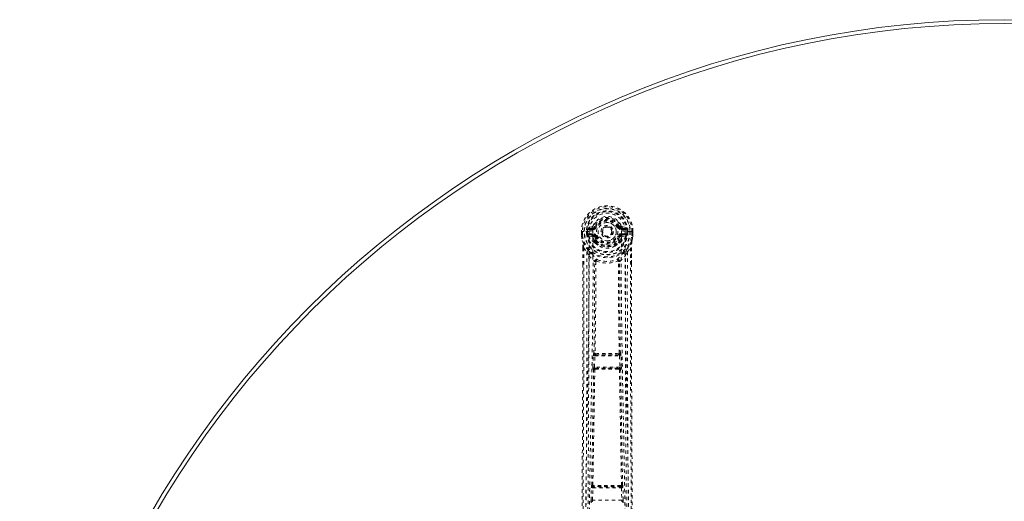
# Model space of a CAD drawing. Header units: inches. Extents: x -63 to 74, y -90 to 54.
# Tile 5 of 10: x 14 to 44, y 39 to 54. Entities that reach past the tile are written whole.
import ezdxf

# ---------------------------------------------------------------- set-up
doc = ezdxf.new("R2010")
doc.units = ezdxf.units.IN
doc.header["$MEASUREMENT"] = 0
doc.linetypes.add('SLD-Dashed', pattern=[0.075, 0.05, -0.025])
doc.linetypes.add('SLD-Solid', pattern=[0])

msp = doc.modelspace()

# ---------------------------------------------------------------- linework, layer by layer
at = {"color": 7, "linetype": 'SLD-Dashed', "lineweight": 0}
for p, q in [((31.874, 47.28), (31.819, 47.303)), ((31.463, 47.131), (31.464, 47.014)), ((31.467, 47.131), (31.463, 47.131)), ((31.463, 47.131), (31.464, 47.014)), ((31.464, 47.014), (31.464, 47.009)), ((31.52, 47.131), (31.467, 47.131)), ((31.493, 47.13), (31.493, 47.014)), ((31.543, 47.131), (31.52, 47.131)), ((31.546, 47.131), (31.543, 47.131)), ((31.694, 47.131), (31.546, 47.131)), ((31.615, 47.058), (31.614, 47.13)), ((31.644, 47.059), (31.615, 47.057)), ((31.615, 47.057), (31.615, 47.058)), ((31.649, 47.13), (31.644, 47.13)), ((31.644, 47.13), (31.644, 47.059)), ((31.645, 47.058), (31.65, 47.039)), ((31.65, 47.054), (31.649, 47.13)), ((31.65, 47.039), (31.65, 47.054)), ((31.656, 47.016), (31.659, 47.012)), ((31.669, 47.002), (31.659, 47.012)), ((31.786, 47.276), (31.667, 47.253)), ((31.685, 47.065), (31.685, 47.035)), ((31.685, 47.065), (31.814, 47.065)), ((31.814, 47.01), (31.685, 47.035)), ((31.685, 47.035), (31.814, 47.035)), ((31.697, 47.217), (31.814, 47.237)), ((31.697, 47.217), (31.697, 47.187)), ((31.814, 47.217), (31.697, 47.217)), ((31.814, 47.187), (31.697, 47.187)), ((31.814, 47.237), (31.814, 47.217)), ((31.814, 47.187), (31.814, 47.217)), ((31.814, 47.065), (31.814, 47.035)), ((31.814, 47.01), (31.814, 47.035)), ((31.874, 47.28), (31.896, 47.271)), ((32.399, 47.126), (32.398, 47.111)), ((32.399, 47.135), (32.399, 47.126)), ((32.589, 47.271), (32.612, 47.28)), ((32.671, 47.237), (32.788, 47.217)), ((32.671, 47.237), (32.671, 47.217)), ((32.788, 47.217), (32.671, 47.217)), ((32.671, 47.187), (32.671, 47.217)), ((32.788, 47.187), (32.671, 47.187)), ((32.671, 47.065), (32.671, 47.035)), ((32.671, 47.065), (32.801, 47.065)), ((32.801, 47.035), (32.671, 47.01)), ((32.671, 47.01), (32.671, 47.035)), ((32.671, 47.035), (32.801, 47.035)), ((32.818, 47.253), (32.699, 47.276)), ((32.788, 47.187), (32.788, 47.217)), ((32.939, 47.131), (32.791, 47.131)), ((32.801, 47.035), (32.801, 47.065)), ((32.827, 47.012), (32.817, 47.002)), ((32.827, 47.012), (32.829, 47.016)), ((32.841, 47.058), (32.835, 47.039)), ((32.835, 47.039), (32.836, 47.054)), ((32.836, 47.13), (32.842, 47.13)), ((32.836, 47.054), (32.836, 47.13)), ((32.841, 47.058), (32.837, 47.033)), ((32.841, 47.059), (32.842, 47.13)), ((32.871, 47.057), (32.841, 47.059)), ((32.871, 47.13), (32.871, 47.058)), ((32.871, 47.058), (32.871, 47.057)), ((32.942, 47.131), (32.939, 47.131)), ((32.965, 47.131), (32.942, 47.131)), ((33.018, 47.131), (32.965, 47.131)), ((32.992, 47.014), (32.993, 47.13)), ((33.022, 47.131), (33.018, 47.131)), ((33.021, 47.009), (33.022, 47.014)), ((33.022, 47.131), (33.022, 47.014)), ((33.022, 47.014), (33.022, 47.131)), ((31.669, 47.002), (31.785, 46.98)), ((31.865, 46.823), (31.865, 46.852)), ((31.896, 46.98), (31.869, 46.969)), ((31.882, 46.778), (31.871, 46.796)), ((31.888, 46.856), (31.888, 46.827)), ((32.616, 46.969), (32.589, 46.98)), ((32.597, 46.827), (32.597, 46.856)), ((32.615, 46.796), (32.603, 46.778)), ((32.621, 46.823), (32.621, 46.852)), ((32.701, 46.98), (32.817, 47.002)), ((32.817, 47.002), (32.817, 47.002)), ((32.817, 47.002), (32.817, 47.001)), ((31.506, 46.633), (31.506, 46.141)), ((31.536, 46.632), (31.632, 46.517)), ((31.632, 46.517), (31.692, 46.405)), ((32.794, 46.405), (32.853, 46.517)), ((32.853, 46.517), (32.949, 46.632)), ((32.979, 46.633), (32.979, 46.167)), ((31.864, 46.228), (31.864, 46.228)), ((31.901, 46.225), (31.901, 46.225)), ((32.584, 46.225), (32.584, 46.225)), ((32.622, 46.228), (32.622, 46.228)), ((31.843, 43.452), (31.839, 43.451)), ((32.646, 43.451), (32.642, 43.452)), ((31.815, 43.034), (31.826, 43.376)), ((31.826, 43.376), (31.828, 43.404)), ((31.86, 43.033), (31.87, 43.375)), ((31.87, 43.375), (32.615, 43.375)), ((31.884, 43.405), (31.888, 43.406)), ((32.602, 43.405), (31.884, 43.405)), ((32.598, 43.406), (32.602, 43.405)), ((32.615, 43.375), (32.626, 43.033)), ((32.66, 43.376), (32.658, 43.404)), ((32.67, 43.034), (32.66, 43.376)), ((31.835, 42.955), (31.823, 42.959)), ((32.626, 43.033), (31.86, 43.033)), ((31.88, 42.998), (31.868, 43.003)), ((31.868, 43.003), (32.618, 43.003)), ((32.618, 43.003), (32.606, 42.998)), ((32.65, 42.955), (32.662, 42.959)), ((31.756, 39.014), (31.764, 39.395)), ((31.764, 39.395), (31.765, 39.423)), ((31.776, 39.471), (31.774, 39.47)), ((31.801, 39.013), (31.809, 39.394)), ((31.809, 39.394), (32.677, 39.394)), ((31.818, 39.424), (31.821, 39.425)), ((32.667, 39.424), (31.818, 39.424)), ((32.664, 39.425), (32.667, 39.424)), ((32.677, 39.394), (32.685, 39.013)), ((32.712, 39.47), (32.709, 39.471)), ((32.721, 39.395), (32.72, 39.423)), ((32.73, 39.014), (32.721, 39.395)), ((32.685, 39.013), (31.801, 39.013))]:
    msp.add_line(p, q, dxfattribs=at)
at = {"color": 7, "linetype": 'SLD-Dashed', "lineweight": 0, "flags": 128}
for points in [[(31.812, 47.155), (31.818, 47.234), (31.841, 47.31), (31.881, 47.38), (31.936, 47.441), (32.002, 47.491), (32.077, 47.528), (32.158, 47.55), (32.243, 47.558), (32.327, 47.55), (32.408, 47.528), (32.483, 47.491), (32.55, 47.441), (32.604, 47.38), (32.644, 47.31), (32.668, 47.234), (32.673, 47.155)], [(31.463, 47.131), (31.463, 47.131), (31.464, 47.131), (31.466, 47.131), (31.47, 47.131), (31.475, 47.13), (31.48, 47.13), (31.486, 47.13), (31.493, 47.13)], [(31.464, 47.014), (31.477, 46.92), (31.492, 46.846)], [(31.464, 47.009), (31.465, 47.01), (31.467, 47.01), (31.47, 47.01), (31.473, 47.011), (31.478, 47.011), (31.483, 47.012), (31.488, 47.013), (31.493, 47.014)], [(31.493, 47.014), (31.487, 47.014), (31.481, 47.014), (31.475, 47.014), (31.471, 47.014), (31.467, 47.014), (31.465, 47.014), (31.464, 47.014), (31.464, 47.014)], [(31.464, 47.009), (31.476, 46.922), (31.494, 46.835)], [(31.555, 32.229), (31.556, 34.324), (31.567, 36.418), (31.589, 38.511), (31.622, 40.601), (31.645, 41.913), (31.669, 43.223), (31.689, 44.529), (31.699, 45.832), (31.695, 47.131)], [(31.645, 47.058), (31.644, 47.059), (31.644, 47.059)], [(31.65, 47.054), (31.666, 47.062), (31.685, 47.065)], [(31.697, 47.187), (31.674, 47.191), (31.655, 47.204)], [(31.663, 32.284), (31.664, 34.151), (31.674, 36.017), (31.693, 37.881), (31.721, 39.744), (31.748, 41.233), (31.777, 42.719), (31.803, 44.202), (31.817, 45.681), (31.812, 47.155)], [(31.924, 47.259), (31.918, 47.262), (31.913, 47.264), (31.909, 47.266), (31.904, 47.268), (31.901, 47.269), (31.898, 47.27), (31.897, 47.271), (31.896, 47.271)], [(32.562, 47.259), (32.567, 47.262), (32.572, 47.264), (32.577, 47.266), (32.581, 47.268), (32.584, 47.269), (32.587, 47.27), (32.589, 47.271), (32.589, 47.271)], [(32.673, 47.155), (32.668, 45.681), (32.683, 44.202), (32.708, 42.719), (32.737, 41.233), (32.765, 39.744), (32.793, 37.881), (32.811, 36.017), (32.821, 34.151), (32.822, 32.284)], [(32.931, 32.229), (32.93, 34.324), (32.918, 36.418), (32.896, 38.511), (32.864, 40.601), (32.84, 41.913), (32.816, 43.223), (32.797, 44.529), (32.786, 45.832), (32.791, 47.131)], [(32.831, 47.204), (32.811, 47.191), (32.788, 47.187)], [(32.801, 47.065), (32.819, 47.062), (32.836, 47.054)], [(32.841, 47.059), (32.841, 47.059), (32.841, 47.058)], [(32.842, 47.13), (32.845, 47.13), (32.852, 47.13), (32.861, 47.13), (32.871, 47.131)], [(32.991, 46.835), (33.008, 46.912), (33.021, 47.009)], [(33.022, 47.014), (33.022, 47.014), (33.021, 47.014), (33.018, 47.014), (33.015, 47.014), (33.01, 47.014), (33.004, 47.014), (32.998, 47.014), (32.992, 47.014)], [(33.021, 47.009), (33.02, 47.01), (33.019, 47.01), (33.016, 47.01), (33.012, 47.011), (33.008, 47.011), (33.003, 47.012), (32.997, 47.013), (32.992, 47.014)], [(32.993, 47.13), (32.999, 47.13), (33.005, 47.13), (33.011, 47.13), (33.015, 47.13), (33.019, 47.13), (33.022, 47.13), (33.023, 47.131), (33.022, 47.131)], [(33.022, 47.014), (33.009, 46.92), (32.993, 46.846)], [(31.492, 46.846), (31.493, 46.84), (31.494, 46.835)], [(31.675, 46.557), (31.574, 46.68), (31.494, 46.835)], [(31.812, 46.958), (31.799, 46.975), (31.785, 46.98)], [(31.865, 46.852), (31.837, 46.899), (31.812, 46.958)], [(31.882, 46.778), (31.959, 46.716), (32.011, 46.688)], [(31.924, 46.992), (31.918, 46.989), (31.913, 46.987), (31.909, 46.985), (31.904, 46.984), (31.901, 46.982), (31.898, 46.981), (31.897, 46.98), (31.896, 46.98)], [(32.474, 46.688), (32.527, 46.716), (32.603, 46.778)], [(32.562, 46.992), (32.567, 46.989), (32.572, 46.987), (32.577, 46.985), (32.581, 46.984), (32.584, 46.982), (32.587, 46.981), (32.589, 46.98), (32.589, 46.98)], [(32.568, 46.87), (32.593, 46.914), (32.616, 46.969)], [(32.621, 46.852), (32.648, 46.899), (32.673, 46.958)], [(32.673, 46.958), (32.687, 46.975), (32.701, 46.98)], [(32.811, 46.557), (32.911, 46.68), (32.991, 46.835)], [(32.991, 46.835), (32.993, 46.84), (32.993, 46.846)], [(31.536, 46.632), (31.538, 45.937), (31.539, 45.21), (31.539, 44.448), (31.537, 43.654), (31.535, 42.87), (31.532, 42.2), (31.529, 41.567), (31.526, 40.894), (31.522, 40.18), (31.521, 39.984), (31.519, 39.786), (31.518, 39.585), (31.517, 39.382), (31.516, 39.267), (31.515, 39.021), (31.513, 38.752), (31.51, 38.321), (31.506, 37.84), (31.503, 37.309), (31.499, 36.728), (31.496, 36.338), (31.493, 35.928), (31.49, 35.523), (31.487, 35.141), (31.485, 34.773), (31.48, 34.153), (31.476, 33.579), (31.472, 33.052), (31.469, 32.57), (31.466, 32.135)], [(31.506, 46.633), (31.506, 46.632), (31.507, 46.632), (31.51, 46.632), (31.513, 46.632), (31.518, 46.632), (31.523, 46.632), (31.529, 46.632), (31.536, 46.632)], [(31.508, 46.632), (31.509, 46.352), (31.509, 46.141)], [(31.632, 46.517), (31.633, 45.289), (31.632, 44.058), (31.627, 42.814), (31.621, 41.553), (31.614, 40.339), (31.606, 39.125), (31.605, 38.953), (31.603, 38.775), (31.602, 38.593), (31.601, 38.406), (31.6, 38.214), (31.599, 38.088), (31.597, 37.873), (31.595, 37.631), (31.593, 37.361), (31.591, 37.041), (31.588, 36.691), (31.586, 36.308), (31.583, 35.951), (31.581, 35.632), (31.579, 35.37), (31.577, 35.141), (31.576, 34.946), (31.575, 34.856), (31.574, 34.721), (31.573, 34.588), (31.572, 34.457), (31.571, 34.326), (31.567, 33.759), (31.563, 33.216)], [(31.77, 46.469), (31.779, 46.46), (31.785, 46.454)], [(32.701, 46.454), (32.706, 46.46), (32.715, 46.469)], [(32.922, 33.216), (32.918, 33.844), (32.913, 34.506), (32.911, 34.776), (32.909, 34.983), (32.908, 35.174), (32.906, 35.397), (32.904, 35.656), (32.902, 35.947), (32.9, 36.27), (32.897, 36.619), (32.895, 36.945), (32.893, 37.245), (32.891, 37.518), (32.887, 38.089), (32.882, 38.746), (32.878, 39.402), (32.873, 40.021), (32.869, 40.702), (32.863, 41.853), (32.857, 43.017), (32.854, 44.199), (32.852, 45.361), (32.853, 46.517)], [(32.949, 46.632), (32.947, 45.782), (32.947, 44.893), (32.948, 43.963), (32.95, 42.998), (32.953, 42.207), (32.956, 41.576), (32.959, 40.902), (32.963, 40.185), (32.965, 39.989), (32.966, 39.789), (32.967, 39.587), (32.968, 39.382), (32.969, 39.264), (32.971, 39.015), (32.973, 38.743), (32.976, 38.309), (32.979, 37.828), (32.983, 37.298), (32.987, 36.72), (32.99, 36.333), (32.993, 35.927), (32.996, 35.479), (32.999, 35.036), (33.002, 34.62), (33.005, 34.13), (33.009, 33.685), (33.012, 33.285), (33.014, 32.93), (33.016, 32.62), (33.018, 32.355), (33.02, 32.134)], [(32.949, 46.632), (32.956, 46.632), (32.962, 46.632), (32.968, 46.632), (32.972, 46.632), (32.976, 46.632), (32.978, 46.632), (32.979, 46.632), (32.979, 46.633)], [(32.976, 46.166), (32.976, 46.35), (32.977, 46.632)], [(31.506, 46.141), (31.506, 43.009), (31.487, 39.384), (31.462, 35.76), (31.436, 32.135)], [(31.692, 46.405), (31.688, 43.108), (31.671, 39.811), (31.647, 36.514), (31.623, 33.216)], [(31.692, 46.405), (31.772, 46.311), (31.864, 46.228)], [(31.843, 43.452), (31.861, 44.838), (31.866, 46.219)], [(31.911, 46.235), (31.907, 46.245), (31.9, 46.252), (31.892, 46.256), (31.884, 46.256), (31.877, 46.253), (31.87, 46.247), (31.866, 46.238), (31.864, 46.228)], [(31.901, 46.225), (31.896, 44.842), (31.879, 43.456)], [(31.911, 46.235), (31.905, 46.231), (31.902, 46.228), (31.902, 46.227), (31.901, 46.225)], [(32.622, 46.228), (32.62, 46.238), (32.615, 46.247), (32.609, 46.253), (32.601, 46.256), (32.593, 46.256), (32.585, 46.252), (32.579, 46.245), (32.574, 46.235)], [(32.584, 46.225), (32.584, 46.227), (32.583, 46.228), (32.581, 46.231), (32.574, 46.235)], [(32.607, 43.456), (32.589, 44.842), (32.584, 46.225)], [(32.642, 43.452), (32.625, 44.838), (32.619, 46.219)], [(32.622, 46.228), (32.714, 46.311), (32.794, 46.405)], [(32.862, 33.216), (32.838, 36.514), (32.815, 39.811), (32.797, 43.108), (32.794, 46.405)], [(32.979, 46.167), (32.98, 43.009), (32.998, 39.384), (33.024, 35.76), (33.05, 32.135)], [(31.879, 43.456), (31.869, 43.451), (31.862, 43.443), (31.858, 43.435), (31.858, 43.426), (31.861, 43.418), (31.868, 43.412), (31.877, 43.407), (31.888, 43.406)], [(32.598, 43.406), (32.608, 43.407), (32.617, 43.412), (32.624, 43.418), (32.627, 43.426), (32.627, 43.435), (32.623, 43.443), (32.616, 43.451), (32.607, 43.456)], [(31.826, 43.376), (31.828, 43.376), (31.831, 43.376), (31.835, 43.376), (31.841, 43.376), (31.847, 43.375), (31.855, 43.375), (31.862, 43.375), (31.87, 43.375)], [(31.884, 43.405), (31.884, 43.405), (31.883, 43.405), (31.883, 43.404), (31.881, 43.404), (31.879, 43.402), (31.875, 43.396), (31.872, 43.386), (31.871, 43.38), (31.87, 43.375)], [(32.615, 43.375), (32.614, 43.38), (32.613, 43.386), (32.61, 43.396), (32.606, 43.402), (32.602, 43.404), (32.602, 43.405), (32.602, 43.405)], [(32.615, 43.375), (32.623, 43.375), (32.631, 43.375), (32.638, 43.375), (32.644, 43.376), (32.65, 43.376), (32.654, 43.376), (32.658, 43.376), (32.66, 43.376)], [(31.776, 39.471), (31.805, 41.215), (31.835, 42.955)], [(31.81, 39.473), (31.84, 41.217), (31.87, 42.958)], [(31.815, 43.034), (31.817, 43.034), (31.82, 43.034), (31.825, 43.034), (31.83, 43.033), (31.837, 43.033), (31.844, 43.033), (31.852, 43.033), (31.86, 43.033)], [(31.88, 42.998), (31.87, 42.997), (31.862, 42.994), (31.857, 42.989), (31.854, 42.982), (31.854, 42.976), (31.857, 42.969), (31.862, 42.963), (31.87, 42.958)], [(31.86, 43.033), (31.86, 43.027), (31.86, 43.021), (31.86, 43.016), (31.861, 43.012), (31.864, 43.005), (31.868, 43.003)], [(32.615, 42.958), (32.623, 42.963), (32.629, 42.969), (32.632, 42.976), (32.632, 42.982), (32.629, 42.989), (32.623, 42.994), (32.615, 42.997), (32.606, 42.998)], [(32.615, 42.958), (32.646, 41.217), (32.675, 39.473)], [(32.618, 43.003), (32.621, 43.005), (32.624, 43.012), (32.625, 43.016), (32.626, 43.021), (32.626, 43.027), (32.626, 43.033)], [(32.626, 43.033), (32.634, 43.033), (32.641, 43.033), (32.649, 43.033), (32.655, 43.033), (32.661, 43.034), (32.665, 43.034), (32.668, 43.034), (32.67, 43.034)], [(32.709, 39.471), (32.68, 41.215), (32.65, 42.955)], [(31.764, 39.395), (31.766, 39.395), (31.769, 39.395), (31.773, 39.395), (31.779, 39.395), (31.785, 39.395), (31.793, 39.394), (31.801, 39.394), (31.809, 39.394)], [(31.81, 39.473), (31.801, 39.468), (31.795, 39.461), (31.791, 39.453), (31.791, 39.445), (31.795, 39.437), (31.801, 39.431), (31.81, 39.427), (31.821, 39.425)], [(32.664, 39.425), (32.675, 39.427), (32.684, 39.431), (32.691, 39.437), (32.694, 39.445), (32.694, 39.453), (32.691, 39.461), (32.684, 39.468), (32.675, 39.473)], [(32.677, 39.394), (32.675, 39.405), (32.673, 39.415), (32.67, 39.421), (32.667, 39.424), (32.667, 39.424)], [(32.677, 39.394), (32.692, 39.394), (32.707, 39.395), (32.717, 39.395), (32.721, 39.395)], [(31.756, 39.014), (31.757, 39.014), (31.761, 39.014), (31.765, 39.014), (31.771, 39.014), (31.777, 39.014), (31.784, 39.013), (31.792, 39.013), (31.801, 39.013)], [(32.685, 39.013), (32.693, 39.013), (32.701, 39.013), (32.708, 39.014), (32.715, 39.014), (32.72, 39.014), (32.725, 39.014), (32.728, 39.014), (32.73, 39.014)]]:
    msp.add_lwpolyline(points, dxfattribs=at)
at = {"color": 7, "linetype": 'SLD-Dashed', "lineweight": 0}
for radius in [0.7, 0.69, 0.623, 0.32, 0.275, 0.188, 0.156, 0.142, 0.139, 0.138]:
    msp.add_circle((32.243, 47.126), radius, dxfattribs=at)
at = {"color": 7, "linetype": 'SLD-Solid', "lineweight": 15}
for radius, start, end in [(29.75, 0, 180), (29.632, 0.2284, 179.7716), (29.632, 0.2284, 179.7716)]:
    msp.add_arc((44.243, 23.777), radius, start, end, dxfattribs=at)
at = {"color": 7, "linetype": 'SLD-Dashed', "lineweight": 0}
for centre, radius, start, end in [((32.243, 47.126), 0.78, 0, 179.6393), ((32.243, 47.126), 0.78, 0.3688, 179.6312), ((32.243, 47.126), 0.75, 0.365, 179.635), ((32.243, 47.126), 0.629, 0.4518, 179.5482), ((32.243, 47.126), 0.599, 0.4517, 179.5483), ((32.243, 47.134), 0.548, 359.5913, 180.4087), ((31.777, 47.321), 0.0455, 281.3798, 337.4432), ((32.243, 47.126), 0.459, 22.774, 157.226), ((32.243, 47.126), 0.4, 22.774, 157.226), ((32.243, 47.126), 0.376, 22.774, 157.226), ((32.243, 47.126), 0.346, 22.7737, 157.2263), ((32.243, 47.126), 0.275, 90.0001, 269.9999), ((32.243, 47.126), 0.275, 270.0002, 89.9998), ((33.076, 46.252), 1.128, 111.2677, 114.2809), ((32.708, 47.321), 0.0454, 202.4522, 258.7229), ((31.493, 47.014), 0.03, 180.3597, 185.4274), ((32.243, 47.126), 0.787, 188.4818, 351.5182), ((32.243, 47.126), 0.758, 188.4818, 351.5182), ((31.635, 47.952), 0.822, 268.5153, 270.5818), ((32.243, 47.126), 0.632, 186.2255, 353.7745), ((32.243, 47.126), 0.602, 186.4272, 349.3929), ((32.243, 47.126), 0.593, 172.3909, 179.5504), ((31.727, 47.046), 0.0769, 185.3436, 203.2149), ((31.859, 47.177), 0.206, 158.3411, 172.3399), ((31.684, 47.004), 0.0305, 89.0206, 157.2838), ((32.106, 47.216), 0.491, 204.4633, 242.9724), ((31.696, 47.246), 0.0299, 167.891, 271.953), ((31.809, 46.874), 0.281, 89.357, 113.9469), ((31.815, 47.267), 0.0301, 162.3449, 268.5813), ((31.814, 46.98), 0.0299, 91.0308, 179.1361), ((31.808, 47.308), 0.0714, 274.7452, 337.1373), ((31.814, 47.306), 0.089, 270, 337.226), ((31.814, 47.306), 0.119, 270.0003, 337.2253), ((31.814, 46.946), 0.119, 22.7736, 90), ((31.814, 46.946), 0.089, 22.774, 90), ((31.808, 46.945), 0.0651, 21.3261, 85.0698), ((32.671, 47.306), 0.119, 202.7741, 269.9998), ((32.671, 46.946), 0.119, 89.9999, 157.227), ((32.671, 47.306), 0.089, 202.774, 270), ((32.671, 46.946), 0.089, 90, 157.226), ((32.382, 47.214), 0.489, 296.9335, 335.6178), ((32.677, 47.308), 0.0714, 202.881, 265.2364), ((32.677, 46.945), 0.0651, 94.9307, 158.6733), ((32.671, 47.267), 0.0301, 271.4527, 17.6211), ((32.671, 46.98), 0.03, 0.9427, 88.8928), ((32.674, 46.86), 0.295, 66.6387, 90.0574), ((32.789, 47.246), 0.0299, 268.0479, 12.1081), ((32.801, 47.004), 0.0305, 22.7137, 90.9797), ((32.627, 47.177), 0.206, 7.6611, 21.6553), ((32.729, 47.054), 0.108, 339.356, 352.08), ((32.243, 47.126), 0.593, 0.4496, 7.6091), ((30.295, 46.66), 1.212, 358.7174, 8.8319), ((27.831, 45.974), 3.763, 10.0627, 13.2261), ((32.047, 47.219), 0.436, 209.9194, 245.3122), ((31.843, 46.952), 0.031, 31.8116, 169.9476), ((31.895, 46.849), 0.0305, 42.6585, 174.2901), ((31.886, 46.798), 0.0583, 88.2023, 111.6863), ((31.886, 46.768), 0.0585, 88.1935, 111.6121), ((31.909, 46.819), 0.044, 174.8507, 210.5405), ((32.309, 47.122), 0.466, 199.2242, 212.822), ((31.923, 46.771), 0.0414, 126.9694, 169.7903), ((31.918, 46.829), 0.0406, 91.2132, 138.2188), ((32.243, 47.136), 0.452, 218.3131, 321.6873), ((31.92, 46.827), 0.0322, 181.2553, 226.7831), ((32.243, 47.126), 0.376, 202.774, 337.226), ((32.243, 47.161), 0.496, 225.9954, 314.0046), ((32.243, 47.12), 0.41, 217.5693, 322.4307), ((32.243, 47.126), 0.346, 202.7741, 337.2259), ((32.243, 47.126), 0.157, 245.086, 290.1115), ((32.59, 46.849), 0.0305, 5.7054, 137.3453), ((32.567, 46.829), 0.0406, 41.7798, 88.7883), ((32.565, 46.827), 0.0322, 313.2169, 358.7447), ((32.561, 46.77), 0.0423, 10.6915, 52.5488), ((32.599, 46.798), 0.0583, 68.312, 91.7984), ((32.599, 46.768), 0.0585, 68.3912, 91.8022), ((32.577, 46.819), 0.044, 329.5519, 5.158), ((32.643, 46.952), 0.031, 10.0498, 148.1919), ((32.438, 47.22), 0.437, 294.7122, 330.0435), ((36.652, 45.975), 3.76, 166.7729, 169.9384), ((34.19, 46.66), 1.212, 171.1651, 181.2844), ((32.233, 45.931), 0.838, 131.7283, 135.7248), ((33.215, 48.13), 2.202, 225.6145, 228.9922), ((31.753, 46.402), 0.0608, 58.0486, 177.7542), ((32.509, 46.961), 0.885, 215.0187, 230.1585), ((32.243, 47.105), 0.477, 240.9728, 299.0083), ((31.976, 46.962), 0.885, 309.8458, 324.9794), ((32.733, 46.402), 0.0608, 2.2693, 121.9285), ((31.271, 48.13), 2.202, 311.008, 314.386), ((32.253, 45.932), 0.838, 44.274, 48.2729), ((31.924, 46.224), 0.0608, 72.7833, 176.5538), ((31.853, 46.221), 0.0129, 353.7402, 34.0722), ((31.898, 46.134), 0.0911, 87.6261, 110.3268), ((31.992, 46.216), 0.0829, 126.7472, 166.3288), ((32.242, 47.142), 0.965, 249.9315, 290.088), ((32.243, 47.07), 0.843, 249.1447, 290.86), ((32.561, 46.224), 0.0608, 3.4462, 107.2166), ((32.493, 46.216), 0.0829, 13.6672, 53.2588), ((32.588, 46.134), 0.0911, 69.6661, 92.3744), ((32.633, 46.22), 0.0139, 147.4189, 184.7724), ((31.912, 43.408), 0.0844, 149.4112, 182.7335), ((31.884, 43.45), 0.0451, 178.3755, 269.1305), ((31.872, 43.351), 0.106, 86.4248, 105.8489), ((31.888, 43.451), 0.0451, 178.3457, 269.1149), ((31.899, 43.462), 0.0218, 195.9649, 264.9571), ((31.953, 43.432), 0.0557, 171.8645, 207.4085), ((32.243, 9.809), 33.634, 89.4121, 90.588), ((32.533, 43.432), 0.0556, 332.5857, 8.1387), ((32.585, 43.463), 0.0225, 276.327, 342.8025), ((32.597, 43.451), 0.0451, 270.8851, 1.6543), ((32.601, 43.45), 0.0451, 270.8695, 1.626), ((32.613, 43.351), 0.106, 74.15, 93.5764), ((32.574, 43.408), 0.0844, 357.2648, 30.5915), ((31.902, 43.308), 0.0986, 89.1277, 98.2901), ((32.243, 9.654), 33.755, 89.4239, 90.5762), ((32.583, 43.299), 0.108, 82.1093, 90.4714), ((31.966, 43.012), 0.152, 171.7461, 200.3885), ((31.868, 42.957), 0.0451, 90.7438, 177.9973), ((31.88, 42.953), 0.0451, 90.7755, 177.9052), ((31.864, 42.848), 0.111, 86.5303, 104.9339), ((31.888, 42.952), 0.0187, 96.649, 161.1265), ((31.89, 43.067), 0.0695, 261.1452, 271.2281), ((31.927, 42.976), 0.0416, 148.4189, 186.6551), ((32.243, 78.692), 35.723, 269.4278, 270.5722), ((32.243, 76.338), 33.343, 269.3971, 270.6029), ((32.595, 43.067), 0.0694, 268.7698, 278.8598), ((32.558, 42.976), 0.0416, 353.3444, 31.581), ((32.598, 42.953), 0.018, 17.5605, 84.6497), ((32.605, 42.953), 0.0451, 2.0954, 89.2239), ((32.622, 42.848), 0.111, 75.0623, 93.4716), ((32.617, 42.957), 0.0451, 2.0011, 89.2578), ((32.52, 43.012), 0.152, 339.6086, 8.255), ((31.873, 39.428), 0.108, 156.9366, 182.5569), ((31.819, 39.469), 0.0451, 178.9504, 269.4384), ((31.803, 39.323), 0.15, 87.1298, 100.1696), ((31.821, 39.47), 0.0451, 178.9422, 269.4273), ((31.846, 39.399), 0.0377, 137.3758, 186.7555), ((31.83, 39.479), 0.0208, 195.7311, 264.8171), ((31.834, 39.338), 0.0881, 89.3725, 98.6746), ((32.243, 5.447), 34.014, 89.302, 90.698), ((31.874, 39.451), 0.046, 171.1155, 212.9115), ((32.243, 5.759), 33.669, 89.3065, 90.6935), ((32.612, 39.451), 0.046, 327.0809, 8.8921), ((32.652, 39.346), 0.0804, 80.8839, 91.0709), ((32.655, 39.48), 0.0215, 276.4326, 343.0082), ((32.664, 39.47), 0.0451, 270.5697, 1.0608), ((32.666, 39.469), 0.0451, 270.5589, 1.0538), ((32.683, 39.323), 0.15, 79.8301, 92.8705), ((32.613, 39.428), 0.108, 357.4396, 23.0679), ((31.951, 38.992), 0.197, 173.7204, 195.7398), ((31.807, 38.938), 0.0451, 90.5109, 178.5642), ((31.835, 39.005), 0.0358, 166.3321, 216.9701), ((32.65, 39.005), 0.0358, 323.0256, 13.6723), ((32.678, 38.938), 0.0451, 1.4351, 89.4897), ((32.534, 38.992), 0.197, 344.2596, 6.2803)]:
    msp.add_arc(centre, radius, start, end, dxfattribs=at)

doc.saveas('drawing.dxf')
